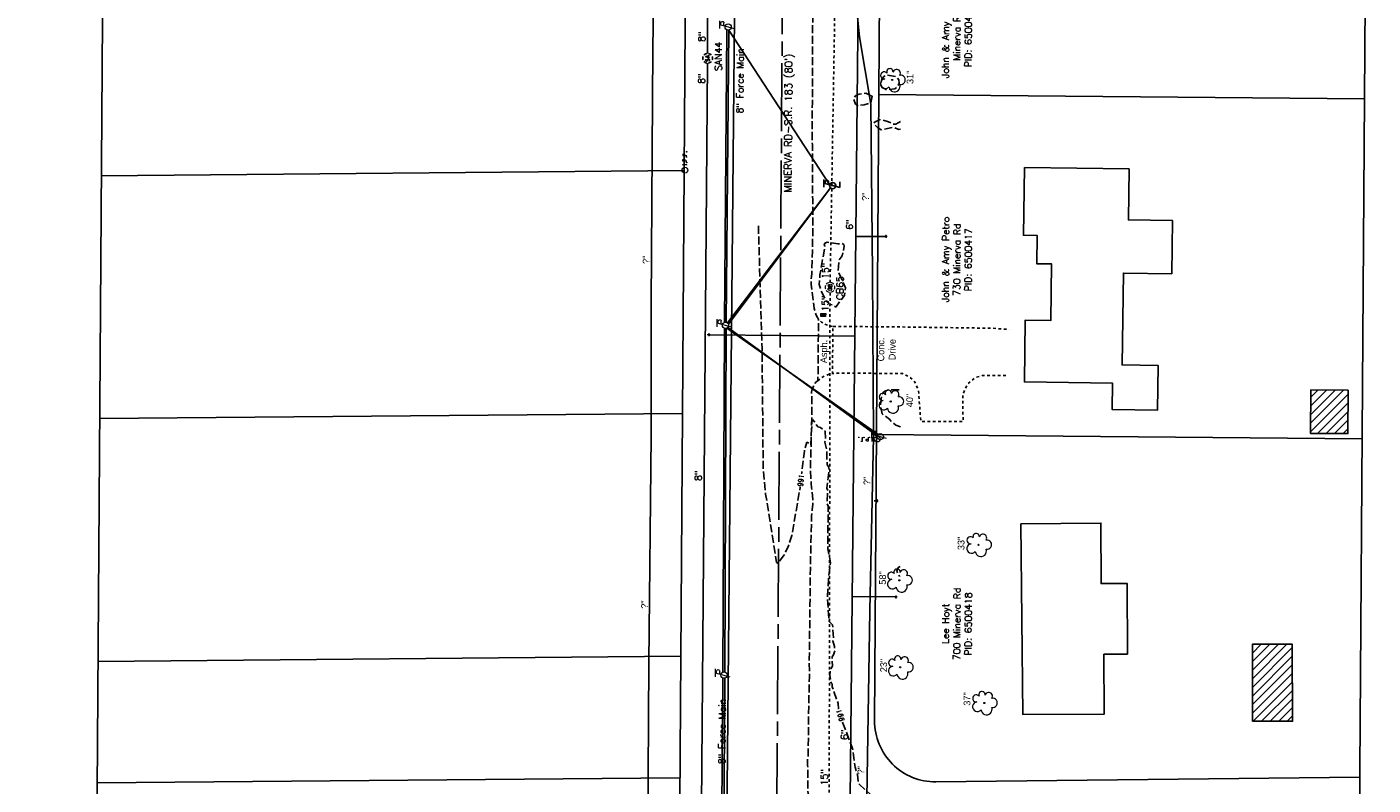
# Model space of a CAD drawing. Extents: x 2300122 to 2305194, y 360020 to 364238.
# Tile 89 of 93: x 2304367 to 2304922, y 363046 to 363358. Entities that reach past the tile are written whole.
import ezdxf
from ezdxf.enums import TextEntityAlignment as Align

# ---------------------------------------------------------------- set-up
doc = ezdxf.new("R2010")
doc.units = 0
doc.header["$LTSCALE"] = 20
doc.header["$MEASUREMENT"] = 0
doc.set_wipeout_variables(frame=1)
for name, pattern in [('2', [0.1, 0.06, -0.04]), ('CL', [2, 0.3, -0.15, 1.4, -0.15]), ('gasex', [0]), ('OhDOT_USTN2', [0.11, 0.069, -0.041]), ('OhDOT_USTN3', [0.22, 0.165, -0.055]), ('OhDOT_USTN5', [0.11, 0.055, -0.055]), ('ohelecex', [0]), ('ohteleex', [0]), ('rowex', [0]), ('sanex', [0]), ('waterex', [0])]:
    doc.linetypes.add(name, pattern=pattern)
for name, color, linetype in [('BD_X_Building', 231, 'Continuous'), ('DR_X_Cells', 151, 'OhDOT_USTN2'), ('DR_X_Storm_Sewer', 151, 'OhDOT_USTN5'), ('DR_X_Text', 7, 'Continuous'), ('DT_X_Contour_Minor', 136, 'OhDOT_USTN3'), ('DT_X_Contour_Text', 7, 'Continuous'), ('DV_X_Property_Line', 7, 'Continuous'), ('PV_X_Driveway', 7, 'OhDOT_USTN5'), ('PV_X_EOP', 7, 'OhDOT_USTN3'), ('PV_X_Text', 7, 'Continuous'), ('RD_P_Cells', 7, 'Continuous'), ('RD_X_Cells', 7, 'Continuous'), ('RW_X_CL', 6, 'CL'), ('RW_X_Fee_RW', 6, 'rowex'), ('RW_X_Text', 7, 'Continuous'), ('SV_X_Mon_Cells_Found', 7, 'Continuous'), ('SV_X_Text_Name', 7, 'Continuous'), ('UT_X_Electric_Cells', 1, 'Continuous'), ('UT_X_Gas', 2, 'gasex'), ('UT_X_Gas_Cells', 2, 'Continuous'), ('UT_X_Gas_Service_Line', 2, '2'), ('UT_X_Gas_Text', 7, 'Continuous'), ('UT_X_Overhead_Electric', 1, 'ohelecex'), ('UT_X_Overhead_Telecom', 30, 'ohteleex'), ('UT_X_Sanitary_Cells', 3, 'Continuous'), ('UT_X_Sanitary_Line', 3, 'sanex'), ('UT_X_Sanitary_Text', 7, 'Continuous'), ('UT_X_Water', 133, 'waterex'), ('UT_X_Water_Cells', 133, 'Continuous'), ('UT_X_Water_Text', 7, 'Continuous'), ('VG_X_Cells', 3, 'Continuous'), ('VG_X_Text', 7, 'Continuous')]:
    doc.layers.add(name, color=color, linetype=linetype)
doc.layers.add('GK_Drainage_Nodes (Construction)', color=7, linetype='Continuous', lineweight=53)
doc.layers.add('RD_P_Cells (Construction)', color=7, linetype='Continuous', lineweight=0)
doc.styles.add('Simplex Normal (0.14)', font='Simplex.shx')
doc.styles.add('Straight Normal (0.14) Font 30', font='font30.shx', dxfattribs={"height": 0.14})
doc.styles.add('Straight-Normal', font='font30.shx', dxfattribs={"height": 0.14})

# ---------------------------------------------------------------- blocks, each defined once
blk = doc.blocks.new('smh')
at = {"linetype": 'Continuous', "flags": 128}
for points in [[(-0.33, 0.69), (-0.36, 0.71), (-0.4, 0.74), (-0.51, 0.78), (-0.65, 0.8), (-0.75, 0.8), (-0.79, 0.8), (-0.95, 0.76), (-1.09, 0.69), (-1.18, 0.59), (-1.2, 0.49), (-1.2, 0.41), (-1.18, 0.31), (-1.08, 0.22), (-0.38, -0.16), (-0.32, -0.21), (-0.29, -0.26), (-0.27, -0.33), (-0.27, -0.41), (-0.28, -0.48), (-0.29, -0.53), (-0.32, -0.6), (-0.34, -0.65), (-0.37, -0.69), (-0.41, -0.72), (-0.45, -0.75), (-0.5, -0.77), (-0.53, -0.79), (-0.65, -0.8), (-0.82, -0.8), (-0.94, -0.77), (-1.1, -0.69), (-1.2, -0.61)], [(0.21, -0.8), (0.71, 0.8), (1.2, -0.8)], [(1.08, -0.42), (0.34, -0.42)]]:
    blk.add_lwpolyline(points, dxfattribs=at)
at = {"linetype": 'Continuous'}
for start, end in [(130.0806, 170.0721), (70.0577, 110.1061), (10.0169, 50.0392), (190.0169, 230.0392), (250.0577, 290.0473), (310.0114, 350.0264)]:
    blk.add_arc((0, 0), 2, start, end, dxfattribs=at)
blk = doc.blocks.new('ODOT SANITARY MANHOLE')
blk.add_blockref('smh', (0, 0))
blk = doc.blocks.new('TREE')
at = {"layer": 'VG_X_Cells', "color": 3, "linetype": 'Continuous', "lineweight": 0}
blk.add_circle((0, 0), 0.012, dxfattribs=at)
for centre, radius, start, end in [((-0.143, -0.077), 0.0987, 96.1722, 320.5737), ((-0.165, 0.093), 0.0735, 39.0625, 279.5412), ((-0.049, 0.168), 0.0658, 354.0047, 205.9741), ((0.091, 0.141), 0.0776, 323.83, 165.0376), ((0.173, 0.002), 0.0957, 259.1453, 101.4596), ((0.047, -0.13), 0.114, 184.9476, 19.4572)]:
    blk.add_arc(centre, radius, start, end, dxfattribs=at)
blk = doc.blocks.new('CBRND-X')
at = {"layer": 'DR_X_Cells', "color": 151, "linetype": 'Continuous', "lineweight": 0}
blk.add_line((0.14, 0.03), (0.49, 0.03), dxfattribs=at)
at = {"layer": 'DR_X_Cells', "color": 151, "linetype": 'Continuous', "lineweight": 0, "flags": 128}
blk.add_lwpolyline([(0.46, 0.39), (0.14, 0.39), (0.14, -0.41), (0.49, -0.41)], dxfattribs=at)
at = {"layer": 'DR_X_Cells', "color": 151, "linetype": 'Continuous', "lineweight": 0}
for centre, radius, start, end in [((0, 0), 1, 130.0806, 170.0721), ((0, 0), 1, 70.0577, 110.1061), ((0, 0), 1, 10.0169, 50.0392), ((0, 0), 1, 190.0169, 230.0392), ((-0.37, -0.15), 0.254, 201.5603, 338.4397), ((0, 0), 1, 250.0577, 290.0473), ((0, 0), 1, 310.0114, 350.0264)]:
    blk.add_arc(centre, radius, start, end, dxfattribs=at)
at = {"layer": 'DR_X_Cells', "color": 151, "linetype": 'Continuous', "lineweight": 0, "extrusion": (0, 0, -1)}
for centre, radius, start, end in [((-0.28, 0), 0.916, 344.8107, 15.1893), ((0.37, 0.15), 0.254, 21.5603, 158.4397), ((-0.4, 0.2), 0.197, 106.9987, 243.1793), ((-0.4, -0.19), 0.235, 112.0547, 247.9453)]:
    blk.add_arc(centre, radius, start, end, dxfattribs=at)
at = {"layer": 'GK_Drainage_Nodes (Construction)', "color": 151, "linetype": 'Continuous', "lineweight": 53}
blk.add_point((0, 0), dxfattribs=at)
at = {"layer": 'GK_Drainage_Nodes (Construction)', "color": 21, "linetype": 'Continuous', "lineweight": 53}
blk.add_point((0, 0), dxfattribs=at)
at = {"layer": 'GK_Drainage_Nodes (Construction)', "color": 40, "linetype": 'Continuous', "lineweight": 53}
blk.add_point((0, 0), dxfattribs=at)
at = {"layer": 'GK_Drainage_Nodes (Construction)', "color": 61, "linetype": 'Continuous', "lineweight": 53}
blk.add_point((0, 0), dxfattribs=at)
blk = doc.blocks.new('ODOT STORM CATCH BASIN ROUND')
blk.add_blockref('CBRND-X', (0, 0))
blk = doc.blocks.new('MBP')
at = {"layer": 'RD_P_Cells', "color": 230, "linetype": 'Continuous', "lineweight": 13, "flags": 128}
blk.add_lwpolyline([(-0.1, 0.061), (0.1, 0.061), (0.1, -0.061), (-0.1, -0.061), (-0.1, 0.061)], close=True, dxfattribs=at)
for points in [[(-0.065, -0.04), (-0.065, 0.04), (-0.036, -0.04), (-0.008, 0.04), (-0.008, -0.04)], [(0.051, 0.003), (0.054, 0.007), (0.056, 0.009), (0.057, 0.01), (0.058, 0.012), (0.059, 0.014), (0.06, 0.016), (0.061, 0.02), (0.061, 0.022), (0.061, 0.025), (0.061, 0.029), (0.059, 0.032), (0.057, 0.034), (0.054, 0.037), (0.052, 0.038), (0.05, 0.039), (0.047, 0.04), (0.016, 0.04), (0.016, -0.04), (0.051, -0.04), (0.055, -0.037), (0.059, -0.034), (0.062, -0.029), (0.064, -0.024), (0.065, -0.018), (0.065, -0.014), (0.064, -0.01), (0.061, -0.005), (0.058, -0.001), (0.051, 0.003), (0.016, 0.003)]]:
    blk.add_lwpolyline(points, dxfattribs=at)
at = {"layer": 'RD_P_Cells (Construction)', "color": 230, "linetype": 'Continuous', "lineweight": 30}
blk.add_point((0, 0), dxfattribs=at)
blk = doc.blocks.new('ODOT MISC MAILBOX')
blk.add_blockref('MBP', (0, 0))
blk = doc.blocks.new('WSS')
at = {"layer": 'Defpoints', "color": 133, "linetype": 'Continuous', "lineweight": 30}
blk.add_point((0, 0), dxfattribs=at)
at = {"layer": 'UT_X_Water_Cells', "color": 133, "linetype": 'Continuous', "lineweight": 0}
for p, q in [((0.03, 0.11), (-0.03, 0.11)), ((0, 0.07), (0, 0.14)), ((0.02, 0.01), (0.06, -0.01))]:
    blk.add_line(p, q, dxfattribs=at)
at = {"layer": 'UT_X_Water_Cells', "color": 133, "linetype": 'Continuous', "lineweight": 0, "flags": 128}
for points in [[(-0.06, 0.04), (-0.07, 0.03), (-0.07, -0.03), (-0.06, -0.04)], [(-0.06, 0.04), (-0.04, -0.04), (-0.03, 0.04), (-0.01, -0.04), (0, 0.04)], [(0.04, 0.06), (0.03, 0.07), (-0.03, 0.07), (-0.04, 0.06)], [(0.06, -0.04), (0.07, -0.03), (0.07, 0.03), (0.06, 0.04)], [(-0.04, -0.06), (-0.03, -0.07), (0.03, -0.07), (0.04, -0.06)]]:
    blk.add_lwpolyline(points, dxfattribs=at)
at = {"layer": 'UT_X_Water_Cells', "color": 133, "linetype": 'Continuous', "lineweight": 0, "extrusion": (0, 0, -1)}
for centre, radius, start, end in [((-0.03, 0.02), 0.0135, 303.6324, 53.7413), ((-0.04, 0), 0.04, 61.3463, 118.6537), ((-0.04, -0.01), 0.0316, 235.6037, 316.3305), ((-0.04, -0.02), 0.017, 132.0642, 228.5117)]:
    blk.add_arc(centre, radius, start, end, dxfattribs=at)
blk = doc.blocks.new('GSS')
at = {"layer": 'Defpoints', "color": 2, "linetype": 'Continuous', "lineweight": 13}
blk.add_point((0, 0), dxfattribs=at)
at = {"layer": 'UT_X_Gas_Cells', "color": 2, "linetype": 'Continuous', "lineweight": 0}
for p, q in [((0.03, 0.11), (-0.03, 0.11)), ((0, 0.07), (0, 0.14))]:
    blk.add_line(p, q, dxfattribs=at)
at = {"layer": 'UT_X_Gas_Cells', "color": 2, "linetype": 'Continuous', "lineweight": 0, "flags": 128}
for points in [[(-0.06, 0.04), (-0.07, 0.03), (-0.07, -0.03), (-0.06, -0.04)], [(-0.01, 0.02), (-0.01, 0.03), (-0.02, 0.03), (-0.02, 0.03), (-0.02, 0.04), (-0.03, 0.04), (-0.03, 0.04), (-0.03, 0.04), (-0.04, 0.04), (-0.04, 0.04), (-0.05, 0.04), (-0.05, 0.04), (-0.05, 0.03), (-0.06, 0.03), (-0.06, 0.02), (-0.06, 0.02), (-0.06, 0.01), (-0.06, -0.01), (-0.06, -0.02), (-0.06, -0.02), (-0.05, -0.03), (-0.05, -0.03), (-0.05, -0.04), (-0.04, -0.04), (-0.03, -0.04), (-0.03, -0.04), (-0.02, -0.04), (-0.02, -0.04), (-0.02, -0.03), (-0.02, -0.03), (-0.01, -0.02), (-0.01, -0.01), (-0.03, -0.01)], [(0.04, 0.06), (0.03, 0.07), (-0.03, 0.07), (-0.04, 0.06)], [(0.06, 0.03), (0.06, 0.04), (0.05, 0.04), (0.05, 0.04), (0.04, 0.04), (0.04, 0.04), (0.03, 0.04), (0.03, 0.04), (0.02, 0.03), (0.01, 0.03), (0.01, 0.02), (0.01, 0.02), (0.01, 0.02), (0.02, 0.01), (0.05, -0.01), (0.06, -0.01), (0.06, -0.01), (0.06, -0.02), (0.06, -0.02), (0.06, -0.02), (0.06, -0.03), (0.06, -0.03), (0.06, -0.03), (0.06, -0.03), (0.05, -0.04), (0.05, -0.04), (0.05, -0.04), (0.05, -0.04), (0.04, -0.04), (0.03, -0.04), (0.03, -0.04), (0.02, -0.03), (0.01, -0.03)], [(0.06, -0.04), (0.07, -0.03), (0.07, 0.03), (0.06, 0.04)], [(-0.05, -0.06), (-0.03, -0.07), (0.03, -0.07), (0.04, -0.06)]]:
    blk.add_lwpolyline(points, dxfattribs=at)
blk = doc.blocks.new('IPF')
at = {"layer": 'SV_X_Mon_Cells_Found', "color": 7, "linetype": 'Continuous', "lineweight": 0, "flags": 128}
for points in [[(0.101, 0.04), (0.118, 0.04)], [(0.11, -0.04), (0.11, 0.04)], [(0.188, -0.04), (0.188, 0.04), (0.214, 0.04), (0.217, 0.039), (0.221, 0.038), (0.223, 0.037), (0.224, 0.036), (0.226, 0.032), (0.228, 0.029), (0.229, 0.024), (0.229, 0.017), (0.229, 0.014), (0.227, 0.01), (0.225, 0.006), (0.223, 0.004), (0.221, 0.003), (0.219, 0.002), (0.214, 0.001), (0.188, 0.001)], [(0.338, 0.04), (0.3, 0.04), (0.3, -0.04)], [(0.3, 0.001), (0.327, 0.001)], [(0.101, -0.04), (0.118, -0.04)], [(0.157, -0.029), (0.16, -0.029), (0.162, -0.031), (0.164, -0.033), (0.164, -0.036), (0.162, -0.039), (0.16, -0.04), (0.157, -0.04), (0.156, -0.039), (0.154, -0.036), (0.154, -0.033), (0.156, -0.031), (0.157, -0.029)], [(0.27, -0.029), (0.273, -0.029), (0.274, -0.031), (0.276, -0.033), (0.276, -0.036), (0.274, -0.039), (0.273, -0.04), (0.27, -0.04), (0.268, -0.039), (0.267, -0.036), (0.267, -0.033), (0.268, -0.031), (0.27, -0.029)], [(0.377, -0.029), (0.38, -0.029), (0.382, -0.031), (0.383, -0.033), (0.383, -0.036), (0.382, -0.039), (0.38, -0.04), (0.377, -0.04), (0.376, -0.039), (0.374, -0.036), (0.374, -0.033), (0.376, -0.031), (0.377, -0.029)]]:
    blk.add_lwpolyline(points, dxfattribs=at)
at = {"layer": 'SV_X_Mon_Cells_Found', "color": 7, "linetype": 'Continuous', "lineweight": 0}
blk.add_circle((0, 0), 0.06, dxfattribs=at)
blk = doc.blocks.new('ODOT Elec Tele Pole')
at = {"layer": 'UT_X_Electric_Cells', "linetype": 'Continuous', "lineweight": 13}
for p, q in [((0.128, 0.18), (-0.032, 0.18)), ((0.048, 0.18), (-0.032, -0.12)), ((0.023, 0.086), (0.083, 0.086)), ((0.04, 0.15), (0.083, 0.15))]:
    blk.add_line(p, q, dxfattribs=at)
at = {"layer": 'UT_X_Electric_Cells', "linetype": 'Continuous', "lineweight": 0}
blk.add_circle((0, 0), 0.065, dxfattribs=at)
at = {"layer": 'UT_X_Electric_Cells', "linetype": 'Continuous', "lineweight": 13, "extrusion": (0, 0, -1)}
blk.add_arc((-0.083, 0.118), 0.0319, 88.8767, 271.1233, dxfattribs=at)
blk = doc.blocks.new('TLPW')
at = {"linetype": 'Continuous'}
for p, q in [((0.048, 0.18), (-0.04, -0.15)), ((0.128, 0.18), (-0.032, 0.18)), ((0.023, 0.086), (0.083, 0.086)), ((0.04, 0.15), (0.083, 0.15)), ((0.08, -0.15), (-0.04, -0.15))]:
    blk.add_line(p, q, dxfattribs=at)
blk.add_circle((0, 0), 0.065, dxfattribs=at)
at = {"linetype": 'Continuous', "extrusion": (0, 0, -1)}
blk.add_arc((-0.083, 0.118), 0.0319, 88.8767, 271.1233, dxfattribs=at)
blk = doc.blocks.new('ODOT ELEC TELE LIGHT POLE')
blk.add_blockref('TLPW', (0, 0))

msp = doc.modelspace()

# ---------------------------------------------------------------- hatches: boundary and pattern name
at = {"layer": 'BD_X_Building'}
h = msp.add_hatch(dxfattribs=at)
h.set_pattern_fill('ANSI31', color=256, scale=20)
h.paths.add_polyline_path([(2304911.38, 363208.39), (2304911.25, 363190.5), (2304895.89, 363190.62), (2304896.02, 363208.51)])
h = msp.add_hatch(dxfattribs=at)
h.set_pattern_fill('ANSI31', color=256, scale=20)
h.paths.add_polyline_path([(2304871.92, 363072.15), (2304871.97, 363103.78), (2304888.33, 363103.76), (2304888.47, 363072.06)])

# ---------------------------------------------------------------- linework, layer by layer
for points in [[(2304778.02, 363300.13), (2304821.16, 363299.5), (2304820.85, 363278.48), (2304839.01, 363278.21), (2304838.69, 363256.32), (2304818.84, 363256.61), (2304818.28, 363218.83), (2304833.06, 363218.61), (2304832.79, 363200.11), (2304814.22, 363200.38), (2304814.37, 363211.27), (2304778.03, 363211.8), (2304778.4, 363237.28), (2304788.93, 363237.13), (2304789.27, 363260.36), (2304783.1, 363260.45), (2304783.27, 363272.14), (2304777.61, 363272.22)], [(2304911.38, 363208.39), (2304911.25, 363190.5), (2304895.89, 363190.62), (2304896.02, 363208.51)]]:
    msp.add_lwpolyline(points, close=True, dxfattribs=at)
at = {"layer": 'BD_X_Building', "flags": 128}
for points in [[(2304776.61, 363153.34), (2304809.53, 363153.69), (2304809.63, 363128.77), (2304820.34, 363128.81), (2304820.45, 363099.72), (2304810.8, 363099.69), (2304810.9, 363075.01), (2304777.36, 363074.87)], [(2304871.92, 363072.15), (2304871.97, 363103.78), (2304888.33, 363103.76), (2304888.47, 363072.06), (2304888.47, 363072.06), (2304888.47, 363072.06), (2304888.47, 363072.06), (2304888.47, 363072.06)]]:
    msp.add_lwpolyline(points, close=True, dxfattribs=at)
at = {"layer": 'DR_X_Storm_Sewer', "flags": 128}
for points in [[(2304698.04, 363252.74), (2304700.12, 363373.65)], [(2304697.66, 363042.76), (2304698, 363248.74)]]:
    msp.add_lwpolyline(points, dxfattribs=at)
at = {"layer": 'DT_X_Contour_Minor', "flags": 128}
for points, elevation in [([(2304718.86, 363334.14), (2304719.29, 363333.19), (2304721.26, 363332), (2304724.64, 363332.46), (2304725.87, 363333.29), (2304726.41, 363334.8), (2304726.32, 363336.22), (2304725.19, 363337.47), (2304721.63, 363338.17), (2304720.14, 363337.53), (2304719.19, 363336.05), (2304718.86, 363334.14)], 992), ([(2304715.01, 363329.54), (2304712.72, 363330.71), (2304709.99, 363330.28), (2304708.57, 363329.66), (2304707.68, 363328.62), (2304708.43, 363326.14), (2304709.32, 363325.58), (2304712.02, 363325.91), (2304714.84, 363326.73), (2304715.31, 363329.49), (2304715.01, 363329.54)], 992), ([(2304702.99, 363268.85), (2304703.65, 363268.38), (2304703.89, 363267.67), (2304703.07, 363263.66), (2304701.7, 363262.03), (2304701.32, 363257.36), (2304704.35, 363250.49), (2304703.94, 363247.38), (2304700.39, 363242.64), (2304699.22, 363243.57), (2304697.75, 363243.76), (2304696.6, 363244.85), (2304694.37, 363249.12), (2304693.59, 363251.92), (2304693.81, 363255.9), (2304695.92, 363267.66), (2304695.55, 363268.08), (2304695.89, 363268.92), (2304696.84, 363269.36), (2304701.27, 363268.62), (2304702.99, 363268.85)], 991)]:
    msp.add_lwpolyline(points, close=True, dxfattribs=dict(at, elevation=elevation))
for points, elevation in [([(2304727.02, 363318.96), (2304725.07, 363317.95), (2304723.91, 363317.94), (2304722.1, 363318.95), (2304718.65, 363319.82), (2304716.27, 363318.79), (2304716.04, 363317.99), (2304717.53, 363316.57), (2304719.09, 363315.64), (2304724.1, 363316.62), (2304726.29, 363315.71), (2304727.04, 363315.85)], 992), ([(2304668.51, 363276.11), (2304670, 363225.5), (2304670.48, 363175.76), (2304671.49, 363165.64), (2304675.97, 363137.47), (2304676.48, 363137.15), (2304679.09, 363140.54), (2304680.86, 363144.33), (2304682.27, 363148.51), (2304685.54, 363167.31), (2304687.44, 363183.28), (2304688.44, 363187.03), (2304689.51, 363186.5), (2304690.04, 363185.83), (2304690.55, 363195.35), (2304690.85, 363196.37), (2304692.97, 363193.33), (2304694.05, 363193.07), (2304695.98, 363191.46), (2304696.23, 363188.11), (2304695.9, 363186.95), (2304696.61, 363184.06), (2304696.81, 363177.68), (2304697.42, 363176.94), (2304697.68, 363175.74), (2304696.75, 363168.09), (2304697.11, 363167.08), (2304696.7, 363161.73), (2304697.23, 363160.63), (2304697.08, 363143.04), (2304698.21, 363137.25), (2304697.35, 363130.54), (2304696.94, 363122.74), (2304697.56, 363113.28), (2304699.02, 363111.84), (2304699.39, 363106.36), (2304699.19, 363105.13), (2304699.87, 363102.85), (2304699.93, 363101.01), (2304699.48, 363099.4), (2304698.88, 363098.57), (2304699, 363094.79), (2304698.08, 363093.16), (2304697.86, 363090.95), (2304698.43, 363087.91), (2304698.9, 363087.51), (2304698.93, 363086.28), (2304701.31, 363079.43), (2304701.48, 363077.24), (2304703.32, 363071.24), (2304707.27, 363060.82), (2304708.38, 363053.16), (2304709.27, 363050.13), (2304709.56, 363047.21), (2304709.94, 363046.2), (2304721.05, 363036.13), (2304726.96, 363032.44)], 991), ([(2304726.43, 363208.6), (2304722.3, 363208.58), (2304720.62, 363208.02), (2304719.69, 363207.36), (2304719.18, 363206.08), (2304718.8, 363202.37), (2304719.41, 363198.67), (2304722.57, 363196.35), (2304723.22, 363195.46), (2304725.12, 363194.02), (2304726.98, 363193.32)], 992), ([(2304726.95, 363135.85), (2304726.12, 363135.42), (2304725.52, 363133.81), (2304726.5, 363131.76), (2304726.86, 363132)], 992)]:
    msp.add_lwpolyline(points, dxfattribs=dict(at, elevation=elevation))
at = {"layer": 'DV_X_Property_Line', "flags": 128}
for points in [[(2304395.22, 362904.72), (2304402.06, 363896.7)], [(2304397.92, 363296.71), (2304637.91, 363298.83)], [(2304397.23, 363196.71), (2304637.22, 363198.83)], [(2304396.54, 363096.71), (2304636.53, 363098.83)], [(2304396.2, 363046.72), (2304636.19, 363048.83)]]:
    msp.add_lwpolyline(points, dxfattribs=at)
at = {"layer": 'DV_X_Property_Line'}
for points in [[(2304911.93, 362439.03), (2304921.62, 363842.86)], [(2304718.13, 363330.1), (2304918.07, 363328.37)], [(2304717.16, 363190.1), (2304917.11, 363188.37)]]:
    msp.add_lwpolyline(points, dxfattribs=at)
at = {"layer": 'PV_X_Driveway', "flags": 128}
for points in [[(2304692.92, 363212.28), (2304694.13, 363213.31), (2304695.59, 363214.17), (2304697.68, 363215.03), (2304698.97, 363215.32), (2304699.11, 363225.32), (2304699.23, 363234.68), (2304698.5, 363234.69), (2304697.54, 363234.91), (2304696.53, 363235.27), (2304695.55, 363235.76), (2304694.53, 363236.44), (2304693.24, 363237.55)], [(2304699.23, 363234.68), (2304709.23, 363234.58), (2304715.92, 363234.52), (2304725.91, 363234.43), (2304731.77, 363234.37), (2304759.84, 363233.98), (2304765.23, 363233.87), (2304769.72, 363233.55), (2304771.83, 363233.39)], [(2304770.38, 363214.39), (2304760.79, 363214.41), (2304757.6, 363213.45), (2304754.65, 363210.99), (2304753.47, 363208.67), (2304752.73, 363206.29), (2304752.77, 363195.54), (2304735.39, 363195.47), (2304734.45, 363208.06), (2304733.4, 363210.93), (2304732.98, 363211.71), (2304731.93, 363212.85), (2304730.57, 363213.84), (2304729.22, 363214.63), (2304727.9, 363215.23), (2304717.9, 363215.33), (2304717.24, 363215.33), (2304707.24, 363215.35), (2304701.59, 363215.36), (2304698.97, 363215.32)]]:
    msp.add_lwpolyline(points, dxfattribs=at)
at = {"layer": 'PV_X_EOP', "flags": 128}
msp.add_lwpolyline([(2304610.36, 362317.88), (2304615.27, 362322.62), (2304620.34, 362327.91), (2304623.76, 362331.67), (2304626, 362333.76), (2304631.47, 362340.9), (2304636.35, 362347.63), (2304641.91, 362355.94), (2304647.46, 362364.26), (2304648.17, 362365.32), (2304651.84, 362371.68), (2304656.32, 362379.98), (2304659.51, 362386.34), (2304662.7, 362395.82), (2304665.1, 362402.95), (2304667.47, 362409.43), (2304669.48, 362414.64), (2304671.51, 362421.02), (2304673.13, 362426.37), (2304674.49, 362431.27), (2304676.57, 362439.92), (2304678.58, 362448.31), (2304680.38, 362455.79), (2304682.18, 362464.15), (2304684.28, 362473.93), (2304684.54, 362475.14), (2304684.84, 362476.55), (2304685.4, 362480.43), (2304686.04, 362487.27), (2304686.26, 362489.68), (2304687.05, 362499.15), (2304687.36, 362506.12), (2304687.99, 362516.1), (2304688.03, 362516.79), (2304688.36, 362526.78), (2304688.67, 362536.6), (2304688.66, 362546.6), (2304688.65, 362556.6), (2304688.65, 362559.09), (2304688.74, 362569.09), (2304688.82, 362579.08), (2304688.83, 362579.51), (2304688.85, 362589.51), (2304688.87, 362598.32), (2304688.89, 362608.32), (2304688.92, 362618.32), (2304688.92, 362619.89), (2304688.94, 362629.89), (2304688.96, 362635.94), (2304688.98, 362645.94), (2304689, 362652.79), (2304689.02, 362662.79), (2304689.02, 362664.27), (2304689.57, 362670.5), (2304690.01, 362673.87), (2304691.28, 362680.03), (2304691.3, 362690.03), (2304691.32, 362700.03), (2304691.34, 362710.03), (2304691.35, 362711.32), (2304691.4, 362721.32), (2304691.45, 362730.54), (2304691.86, 362739.2), (2304691.38, 362742.56), (2304691.03, 362744.59), (2304689.81, 362750.02), (2304689.53, 362752.15), (2304689.43, 362754.02), (2304689.4, 362756.01), (2304689.45, 362765.92), (2304689.46, 362768.31), (2304689.34, 362778.31), (2304689.31, 362780.26), (2304689.17, 362790.25), (2304689.03, 362800.25), (2304688.99, 362803.29), (2304688.92, 362811.29), (2304689.08, 362821.29), (2304689.17, 362826.85), (2304689.19, 362836.85), (2304689.2, 362844.97), (2304689.11, 362854.97), (2304689.04, 362862.14), (2304688.84, 362869), (2304688.82, 362876.89), (2304688.79, 362885.74), (2304688.86, 362895.74), (2304688.91, 362903.85), (2304688.98, 362913.85), (2304689.03, 362921.97), (2304689.08, 362928.27), (2304689.11, 362932.9), (2304689.17, 362942.9), (2304689.19, 362944.8), (2304689.25, 362954.8), (2304689.26, 362955.83), (2304689.33, 362965.83), (2304689.39, 362975.53), (2304689.45, 362983.99), (2304689.78, 362987.85), (2304690.38, 362990.27), (2304691.08, 362993.06), (2304691.62, 362994.07), (2304691.72, 362995.74), (2304691.97, 362999.88), (2304692.21, 363009.88), (2304692.45, 363019.87), (2304692.6, 363026.24), (2304691.52, 363027.71), (2304691.26, 363028.84), (2304690.62, 363033.69), (2304689.74, 363040.38), (2304689.68, 363040.87), (2304689.24, 363041.58), (2304688.97, 363042.39), (2304688.9, 363043.97), (2304688.79, 363053.94), (2304688.76, 363056.64), (2304688.97, 363057.34), (2304689.12, 363067.32), (2304689.15, 363069.74), (2304689.14, 363073.75), (2304689.36, 363083.73), (2304689.51, 363090.52), (2304689.47, 363097.58), (2304689.57, 363106.26), (2304689.69, 363116.24), (2304689.73, 363119.83), (2304689.84, 363129.81), (2304689.91, 363135.16), (2304690.14, 363145.14), (2304690.38, 363155.11), (2304690.41, 363156.64), (2304690.65, 363159.23), (2304690.9, 363161.3), (2304690.99, 363163.44), (2304690.68, 363166.41), (2304690.36, 363168.36), (2304690.3, 363169.99), (2304690.12, 363172.17), (2304689.94, 363175.77), (2304689.96, 363177.42), (2304690.24, 363187.4), (2304690.52, 363197.37), (2304690.57, 363204.99), (2304690.36, 363207.61), (2304690.49, 363208.31), (2304691.06, 363209.75), (2304691.75, 363211.16), (2304692.36, 363211.85), (2304692.92, 363212.28), (2304693.09, 363215.24), (2304693.16, 363225.24), (2304693.17, 363227.4), (2304693.23, 363237.13), (2304693.24, 363237.55), (2304692.85, 363238.31), (2304692.31, 363239.35), (2304692, 363240.29), (2304691.49, 363242.04), (2304691.3, 363243.37), (2304691.06, 363245.04), (2304690.58, 363249.29), (2304690.29, 363251.86), (2304690.25, 363254.08), (2304690.51, 363256.31), (2304690.77, 363265.71), (2304690.89, 363273.9), (2304690.91, 363278.67), (2304690.86, 363286.79), (2304690.8, 363296.79), (2304690.78, 363299.59), (2304690.72, 363309.59), (2304690.68, 363316.9), (2304690.72, 363326.9), (2304690.75, 363333.61), (2304690.79, 363343.61), (2304690.8, 363346.2), (2304690.81, 363349.16), (2304690.84, 363356.01), (2304690.87, 363363.45), (2304690.91, 363373.44), (2304690.93, 363378.62), (2304690.97, 363386.18), (2304691.16, 363390.33), (2304691.69, 363396.49), (2304692.28, 363406.18), (2304693, 363416.15), (2304693.02, 363416.4), (2304694.13, 363426.34), (2304694.62, 363430.68), (2304694.76, 363439.18), (2304695.1, 363448.1), (2304694.81, 363456.85), (2304694.83, 363463.09), (2304694.3, 363466.08), (2304693.27, 363469.24), (2304692.76, 363471.63), (2304692.13, 363477.87), (2304692.16, 363482.89), (2304692.07, 363492.89), (2304692.06, 363494.31), (2304692.24, 363504.31), (2304692.28, 363506.73), (2304692.46, 363516.73), (2304692.51, 363519.68), (2304692.69, 363529.67), (2304692.82, 363537.1), (2304692.98, 363545.53), (2304693.02, 363555.53), (2304693.06, 363565.52), (2304693.1, 363574.62), (2304693.34, 363584.61), (2304693.51, 363591.62), (2304693.56, 363601.62), (2304693.59, 363606.73), (2304693.77, 363616.73), (2304693.94, 363626.72), (2304694.12, 363636.7), (2304694.2, 363646.7), (2304694.27, 363656.69), (2304694.3, 363661.35), (2304694.38, 363671.34), (2304694.44, 363679.56), (2304694.46, 363682.38), (2304694.26, 363692.38), (2304694.16, 363697.57), (2304694.34, 363700.43), (2304694.34, 363703.79), (2304694.21, 363712.13), (2304694.52, 363721.5), (2304694.38, 363724.46), (2304694.3, 363730.42), (2304694.7, 363735.28), (2304694.91, 363742.34), (2304694.86, 363746.34)], dxfattribs=at)
at = {"layer": 'RW_X_CL'}
msp.add_lwpolyline([(2301514.43, 362227.11), (2304426.15, 362258.77, 0.409017), (2304672.44, 362506.03), (2304681.71, 363848.88)], format="xyb", dxfattribs=at)
at = {"layer": 'RW_X_Fee_RW', "flags": 128}
msp.add_lwpolyline([(2304633.77, 362698.84), (2304642.05, 363898.81)], dxfattribs=at)
at = {"layer": 'RW_X_Fee_RW'}
msp.add_lwpolyline([(2304916.14, 363049.02), (2304741.62, 363047.13, -0.419426), (2304716.35, 363072.3), (2304721.7, 363847.87)], format="xyb", dxfattribs=at)
at = {"layer": 'UT_X_Electric_Cells', "linetype": 'Continuous', "flags": 128}
msp.add_lwpolyline([(2304655.51, 363233.94), (2304717.79, 363190.19)], dxfattribs=at)
at = {"layer": 'UT_X_Gas', "flags": 128}
for points in [[(2304647.85, 362210.72), (2304650.77, 362225.3), (2304661.43, 362277.21), (2304663.88, 362298.53), (2304669.31, 362324.74), (2304676.71, 362368.95), (2304686.68, 362426.53), (2304695.65, 362468.99), (2304708.07, 362540.91), (2304710.81, 362629.87), (2304703.4, 362644.73), (2304709.92, 362682.49), (2304710.61, 362746.91), (2304711, 362798.74), (2304711.62, 362873.27), (2304712.24, 362953.06), (2304713.05, 363031.83), (2304714.37, 363117.75), (2304715.89, 363189.22), (2304715.53, 363256.69), (2304714.81, 363326.19), (2304710.09, 363353.91), (2304706.93, 363385.03), (2304706.49, 363445.63), (2304706.49, 363512.32), (2304708.63, 363577.28), (2304710.98, 363645.41), (2304709.96, 363701.25), (2304709.61, 363761.37)], [(2301772.79, 362190.87), (2301824.9, 362193.44), (2301827.13, 362193.7), (2301902.61, 362195.35), (2301921.71, 362195.72), (2302598.99, 362202.91), (2302619.1, 362201.72), (2302632.56, 362201.74), (2302643.83, 362202.49), (2302649.16, 362203.07), (2303246.6, 362209.14), (2303311.04, 362210.61), (2303395.81, 362210.42), (2303445.16, 362209.52), (2303485.35, 362210.12), (2303530.31, 362210.38), (2303554.76, 362210.36), (2303593.21, 362211.19), (2303662.11, 362212.75), (2303695.58, 362212.77), (2303735.06, 362213.36), (2303784.62, 362214.36), (2303811.68, 362215.19), (2303838.02, 362214.67), (2303875.3, 362215.43), (2303917.3, 362215.05), (2303972.58, 362215.34), (2304075.44, 362216.25), (2304104.03, 362216.67), (2304142.03, 362216.68), (2304183.96, 362217.55), (2304245.48, 362217.15), (2304287.23, 362218.16), (2304340.14, 362219.65), (2304379.55, 362220.13), (2304423.36, 362221.34), (2304467.76, 362223.97), (2304503.52, 362229.16), (2304542.51, 362233.59), (2304572.69, 362236.39), (2304602.18, 362237.84), (2304634.79, 362238.31), (2304632.96, 362260.55), (2304621.31, 362301.47), (2304615.84, 362387.06), (2304619.25, 362457.01), (2304619.37, 362523.24), (2304620.77, 362655.85), (2304621.86, 362779.83), (2304622.72, 362898.51), (2304622.9, 363003.54), (2304623.37, 363096.24), (2304624.3, 363189.54), (2304624.32, 363243.83), (2304624.97, 363348.77), (2304625.89, 363407.3), (2304626.71, 363522.37), (2304627.43, 363634.88), (2304628.03, 363752.22)]]:
    msp.add_lwpolyline(points, dxfattribs=at)
at = {"layer": 'UT_X_Gas_Service_Line', "flags": 128}
msp.add_lwpolyline([(2304717.39, 363162.84), (2304715.33, 363162.88)], dxfattribs=at)
at = {"layer": 'UT_X_Overhead_Electric', "flags": 128}
for points in [[(2304654.49, 363236.34), (2304655.53, 363356.77)], [(2304653.85, 363092.28), (2304654.49, 363233.91)], [(2304655.88, 363234.21), (2304717.43, 363189.54)], [(2304652.89, 362965.47), (2304653.83, 363089.85)]]:
    msp.add_lwpolyline(points, dxfattribs=at)
at = {"layer": 'UT_X_Overhead_Electric', "linetype": 'Continuous', "flags": 128}
msp.add_lwpolyline([(2304655.85, 363236.07), (2304698.17, 363291.68)], dxfattribs=at)
at = {"layer": 'UT_X_Overhead_Telecom', "flags": 128}
for points in [[(2304655.2, 363236.4), (2304656.39, 363356.7)], [(2304656.15, 363235.63), (2304698.18, 363291.68)], [(2304654.73, 363092.29), (2304655.19, 363233.84)], [(2304653.84, 362965.43), (2304654.72, 363089.83)]]:
    msp.add_lwpolyline(points, dxfattribs=at)
at = {"layer": 'UT_X_Overhead_Telecom', "linetype": 'Continuous', "flags": 128}
msp.add_lwpolyline([(2304697.83, 363293.05), (2304656.34, 363356.69)], dxfattribs=at)
at = {"layer": 'UT_X_Sanitary_Line', "flags": 128}
for points in [[(2304700.01, 362944.75), (2304700.1, 362953.81), (2304655.29, 363001.29), (2304662.32, 363752.22)], [(2304647.59, 363347.05), (2304649.05, 363691.31)], [(2304644.81, 363003.24), (2304647.56, 363343.05)]]:
    msp.add_lwpolyline(points, dxfattribs=at)
at = {"layer": 'UT_X_Water', "flags": 128}
msp.add_lwpolyline([(2304769.77, 362472.1), (2304727.64, 362472.76), (2304717.33, 362480.72), (2304707.39, 362480.46), (2304702.81, 362654.24), (2304706.12, 363026.43), (2304713.49, 363751.74)], dxfattribs=at)
at = {"layer": 'UT_X_Water'}
for points in [[(2304720.99, 363271.68), (2304708.61, 363271.68)], [(2304708.2, 363230.62), (2304648.14, 363231.23)], [(2304725.19, 363123.26), (2304707.11, 363123.44)]]:
    msp.add_lwpolyline(points, dxfattribs=at)

# ---------------------------------------------------------------- block references
at = {"layer": 'DR_X_Cells', "xscale": 2, "yscale": 2, "zscale": 2, "rotation": 89.58888888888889}
msp.add_blockref('ODOT STORM CATCH BASIN ROUND', (2304698, 363250.74), dxfattribs=at)
at = {"layer": 'RD_X_Cells', "xscale": 10, "yscale": 10, "zscale": 20, "rotation": 179.1309822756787}
msp.add_blockref('ODOT MISC MAILBOX', (2304695.2, 363239.32), dxfattribs=at)
at = {"layer": 'SV_X_Mon_Cells_Found', "xscale": 20, "yscale": 20, "zscale": 20}
for p, rotation in [((2304638.25, 363298.98), 90), ((2304717.44, 363188.26), 180)]:
    msp.add_blockref('IPF', p, dxfattribs=dict(at, rotation=rotation))
at = {"layer": 'UT_X_Electric_Cells', "rotation": 90}
for name, p, xscale, yscale, zscale in [('ODOT Elec Tele Pole', (2304656.06, 363357.96), 20.00000000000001, 20.00000000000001, 20.00000000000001), ('ODOT ELEC TELE LIGHT POLE', (2304699.06, 363292.63), 20, 20, 20), ('ODOT Elec Tele Pole', (2304654.96, 363235.12), 20.00000000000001, 20.00000000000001, 20.00000000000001), ('ODOT Elec Tele Pole', (2304718.7, 363189.26), 20.00000000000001, 20.00000000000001, 20.00000000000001), ('ODOT Elec Tele Pole', (2304654.31, 363091.06), 20.00000000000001, 20.00000000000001, 20.00000000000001)]:
    msp.add_blockref(name, p, dxfattribs=dict(at, xscale=xscale, yscale=yscale, zscale=zscale))
at = {"layer": 'UT_X_Gas_Cells', "xscale": 4.999999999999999, "yscale": 4.999999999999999, "zscale": 4.999999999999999, "rotation": 88.78489250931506}
msp.add_blockref('GSS', (2304717.39, 363162.84), dxfattribs=at)
at = {"layer": 'UT_X_Sanitary_Cells', "rotation": 89.58879792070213}
msp.add_blockref('ODOT SANITARY MANHOLE', (2304647.58, 363345.05), dxfattribs=at)
at = {"layer": 'UT_X_Water_Cells', "xscale": 5, "yscale": 5, "zscale": 5}
for p, rotation in [((2304720.99, 363271.68), 90), ((2304648.14, 363231.23), 89.41770830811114), ((2304725.19, 363123.26), 89.4177083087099)]:
    msp.add_blockref('WSS', p, dxfattribs=dict(at, rotation=rotation))
at = {"layer": 'VG_X_Cells', "xscale": 20, "yscale": 20, "zscale": 20}
for p in [(2304723.61, 363336.12), (2304723, 363203.76), (2304759.16, 363144.75), (2304726.54, 363130.11), (2304726.89, 363094.3), (2304761.52, 363079.61)]:
    msp.add_blockref('TREE', p, dxfattribs=at)

# ---------------------------------------------------------------- texts
at = {"layer": 'DR_X_Text', "char_height": 2.8, "attachment_point": 5, "style": 'Simplex Normal (0.14)'}
for s, insert, rotation in [('15"', (2304696.15, 363257.57), 89.0153), ('CB65', (2304702.06, 363250.43), 89.5888), ('15"', (2304696, 363244.15), 89.9058), ('15"', (2304695.68, 363049.01), 89.9058)]:
    msp.add_mtext(s, dxfattribs=dict(at, insert=insert, rotation=rotation))
at = {"layer": 'PV_X_Text', "char_height": 2.8, "attachment_point": 5, "rotation": 89.5888, "style": 'Straight-Normal'}
for s, insert in [('Asph.', (2304695.83, 363224.31)), ('Conc.\\PDrive', (2304721.29, 363225.12))]:
    msp.add_mtext(s, dxfattribs=dict(at, insert=insert))
at = {"layer": 'RW_X_Text', "style": 'Simplex Normal (0.14)'}
msp.add_text("MINERVA RD-S.R. 183 (80')", height=3, rotation=89.6044, dxfattribs=at).set_placement((2304680.77, 363318.39), align=Align.MIDDLE_CENTER)
at = {"layer": 'SV_X_Text_Name', "char_height": 2.8, "width": 77.9146, "attachment_point": 5, "rotation": 89.6044, "style": 'Simplex Normal (0.14)'}
for s, insert in [('\\pxqc;John & Amy Petro\\PMinerva Rd\\PPID: 6500441', (2304750.26, 363354.44)), ('\\pxqc;John & Amy Petro\\P730 Minerva Rd\\PPID: 6500417', (2304750.26, 363262.15)), ('\\pxqc;Lee Hoyt\\P700 Minerva Rd\\PPID: 6500418', (2304750.26, 363112.21))]:
    msp.add_mtext(s, dxfattribs=dict(at, insert=insert))
at = {"layer": 'UT_X_Gas_Text', "style": 'Straight Normal (0.14) Font 30'}
for rotation, p in [(90.5961, (2304712.63, 363288.06)), (89.6484, (2304622.26, 363262.09)), (88.7849, (2304713.22, 363171.02)), (89.4283, (2304621.65, 363120.12)), (89.1192, (2304710.75, 363051.91))]:
    msp.add_text('?"', height=2.8, rotation=rotation, dxfattribs=at).set_placement(p, align=Align.MIDDLE_CENTER)
at = {"layer": 'UT_X_Sanitary_Text', "char_height": 2.8, "attachment_point": 5, "style": 'Simplex Normal (0.14)'}
for s, insert, rotation in [('8"', (2304645.2, 363353.97), 89.757), ('SAN44', (2304652.02, 363345.85), 89.5888), ('8" Force Main', (2304660.97, 363335.77), 89.4638), ('8"', (2304645.09, 363336.7), 89.5361), ('8"', (2304643.74, 363173.19), 89.5361), ('8" Force Main', (2304653.56, 363067.88), 89.4638)]:
    msp.add_mtext(s, dxfattribs=dict(at, insert=insert, rotation=rotation))
at = {"layer": 'UT_X_Water_Text', "char_height": 2.8, "attachment_point": 5, "rotation": 89.4177, "style": 'Simplex Normal (0.14)'}
for insert in [(2304706.05, 363276.62), (2304703.92, 363066.57)]:
    msp.add_mtext('6"', dxfattribs=dict(at, insert=insert))
at = {"layer": 'VG_X_Text', "style": 'Straight Normal (0.14) Font 30'}
for s, p in [('31"', (2304730.96, 363337.21)), ('40"', (2304730.8, 363204.12)), ('33"', (2304751.97, 363145.3)), ('58"', (2304719.64, 363131.06)), ('23"', (2304720.07, 363095.03)), ('37"', (2304754.41, 363081.23))]:
    msp.add_text(s, height=2.8, rotation=89.5888, dxfattribs=at).set_placement(p, align=Align.MIDDLE_CENTER)

# ---------------------------------------------------------------- next in the draw order: wipeouts: each hides what was drawn before it
for points in [[(2304686.94, 363168.47), (2304687.56, 363173.72), (2304685.08, 363174.02), (2304684.46, 363168.77)], [(2304704.22, 363072.32), (2304702.81, 363077.42), (2304700.4, 363076.75), (2304701.81, 363071.65)]]:
    msp.add_wipeout(points).dxf.layer = 'DT_X_Contour_Text'

# ---------------------------------------------------------------- next in the draw order: texts
at = {"layer": 'DT_X_Contour_Text', "style": 'Simplex Normal (0.14)'}
for rotation, p in [(83.223, (2304686.01, 363171.25)), (105.5033, (2304702.31, 363074.53))]:
    msp.add_text('991', height=2, rotation=rotation, dxfattribs=at).set_placement(p, align=Align.MIDDLE_CENTER)

doc.saveas('drawing.dxf')
